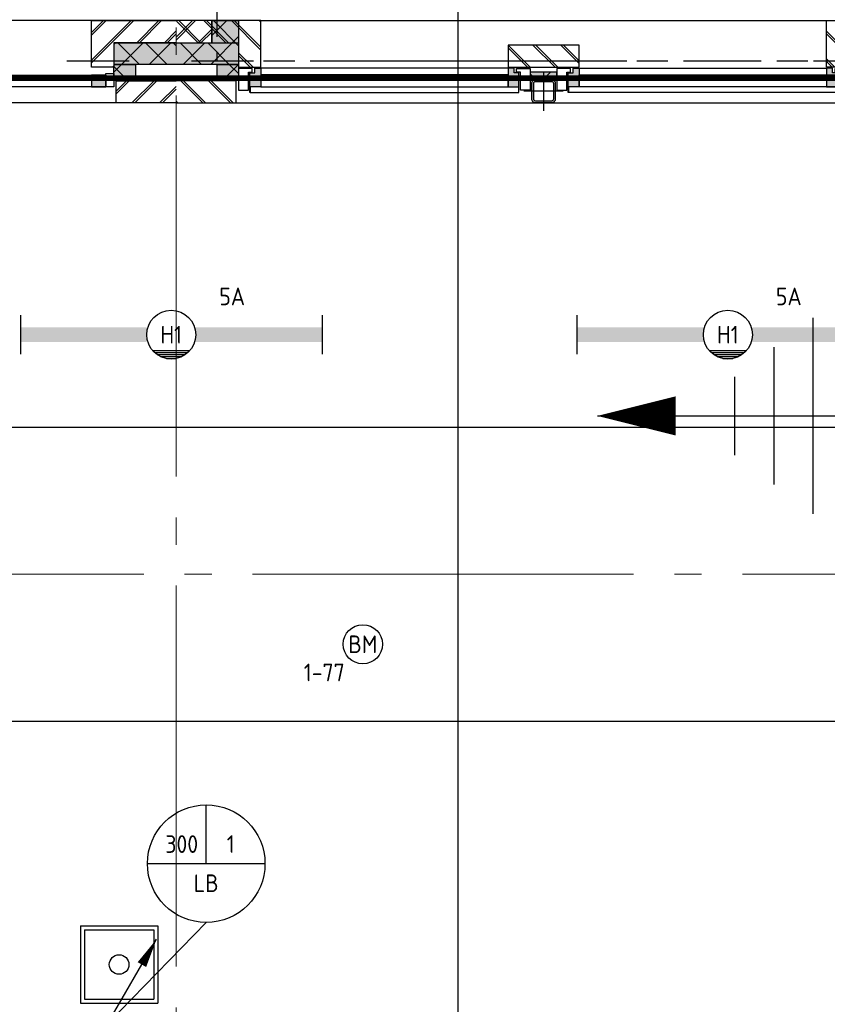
# Model space of a CAD drawing. Header units: millimetres. Extents: x -38031 to 123247, y -16330 to 129979.
# Tile 115 of 235: x 27311 to 31433, y 20880 to 25905. Entities that reach past the tile are written whole.
import ezdxf
from ezdxf.enums import TextEntityAlignment as Align

# ---------------------------------------------------------------- set-up
doc = ezdxf.new("R2010")
doc.units = ezdxf.units.MM
doc.header["$LTSCALE"] = 50
for name, pattern in [('HIDDEN', [9.525, 6.35, -3.175]), ('HIDDEN2', [4.7625, 3.175, -1.5875]), ('PHANTOM', [63.5, 31.75, -6.35, 6.35, -6.35, 6.35, -6.35]), ('STYLE_11', [5, 3.888855, -0.416718, 0.277786, -0.416641])]:
    doc.linetypes.add(name, pattern=pattern)
for name, color, linetype in [('AL$1A---_ALGEMEEN', 8, 'Continuous'), ('AM$1A---_ARCERING', 8, 'Continuous'), ('BOUWKUNDIG', 8, 'Continuous'), ('brandscheiding', 5, 'HIDDEN'), ('EB6511--_ATTRIB', 2, 'Continuous'), ('EL6121--', 3, 'Continuous'), ('EL6131--_LB', 3, 'Continuous'), ('EL6311--', 3, 'Continuous'), ('EL6511--', 3, 'Continuous'), ('EM6131--', 1, 'Continuous'), ('Kastenscheiding', 4, 'PHANTOM'), ('versterkte strook', 7, 'Continuous'), ('Vloerdoos verdieping', 51, 'Continuous')]:
    doc.layers.add(name, color=color, linetype=linetype)
doc.layers.add('stramien', color=1, linetype='STYLE_11', lineweight=15)
doc.styles.add('BURO-018', font='iso.shx', dxfattribs={"height": 90})
pattern_1 = [(135, (0, 0), (70.7107, 70.7107), []), (45, (299.34, -299.34), (70.7107, -70.7107), [])]
pattern_2 = [(45, (0, 0), (70.7107, -70.7107), []), (45, (7.07, -7.07), (70.7107, -70.7107), [])]
pattern_3 = [(135, (-987936.49, -175784.82), (70.710678, 70.710678), []), (45, (-987637.15, -176084.16), (70.710678, -70.710678), [])]

# ---------------------------------------------------------------- blocks, each defined once
blk = doc.blocks.new('1115B6WD')
at = {"color": 0, "linetype": 'Continuous'}
for p, q in [((1.88, -1.65), (-1.88, -1.65)), ((1.68, -1.85), (-1.68, -1.85)), ((1.43, -2.05), (-1.43, -2.05)), ((1.09, -2.25), (-1.09, -2.25)), ((0.5, -2.45), (-0.5, -2.45))]:
    blk.add_line(p, q, dxfattribs=at)
blk = doc.blocks.new('1115B61540-WD2')
at = {"color": 0}
for p, q in [((-15.4, 2), (-15.4, -2)), ((15.4, 2), (15.4, -2))]:
    blk.add_line(p, q, dxfattribs=at)
at = {"color": 0, "linetype": 'Continuous'}
blk.add_circle((0, 0), 2.5, dxfattribs=at)
at = {"color": 0}
for points in [[(-2.5, 0.75), (-15.4, 0.75), (-2.5, -0.75), (-15.4, -0.75)], [(2.5, 0.75), (15.4, 0.75), (2.5, -0.75), (15.4, -0.75)]]:
    blk.add_solid(points, dxfattribs=at)
at = {"color": 0, "zscale": 100}
blk.add_blockref('1115B6WD', (0, 0), dxfattribs=at)
at = {"color": 0, "linetype": 'Continuous', "style": 'BURO-018'}
for tag, p in [('E_GKAST', (0, 8)), ('E_GROEP', (0, 5)), ('E_SGROEP', (4.5, 5)), ('E_ARMCODE', (0, 0)), ('E_SLET', (4.5, -3))]:
    blk.add_attdef(tag, text='', height=1.8, dxfattribs=at).set_placement(p, align=Align.MIDDLE)
blk = doc.blocks.new('E00103')
at = {"color": 0, "linetype": 'Continuous'}
for p, q in [((0, 6), (0, 12)), ((-6, 6), (6, 6))]:
    blk.add_line(p, q, dxfattribs=at)
blk.add_circle((0, 6), 6, dxfattribs=at)
at = {"color": 0, "linetype": 'Continuous', "style": 'BURO-018'}
for tag, p in [('E_TEXT1', (-2.5, 8)), ('E_TEXT3', (2.5, 8)), ('E_TEXT6', (0, 4))]:
    blk.add_attdef(tag, text='', height=1.8, dxfattribs=at).set_placement(p, align=Align.MIDDLE)
blk = doc.blocks.new('111201')
at = {"color": 0, "linetype": 'Continuous'}
blk.add_line((0, 0), (5, 8.66), dxfattribs=at)
blk.add_lwpolyline([(5, 8.66, 0, 1, 0), (3.5, 6.06, 1, 1, 0)], format="xyseb", dxfattribs=at)
at = {"color": 0, "const_width": 0.5}
blk.add_lwpolyline([(-0.25, 0, 1), (0.25, 0, 1)], format="xyb", close=True, dxfattribs=at)
at = {"color": 0, "linetype": 'Continuous'}
blk.add_circle((0, 0), 0.5, dxfattribs=at)
blk = doc.blocks.new('0215A2')
at = {"color": 0, "linetype": 'Continuous'}
for p, q in [((0, -8), (0, 0)), ((-2.5, -2.5), (2.5, -2.5)), ((-1.75, -3.5), (1.75, -3.5)), ((-1, -4.5), (1, -4.5))]:
    blk.add_line(p, q, dxfattribs=at)
blk.add_lwpolyline([(0, -8, 0, 1, 0), (0, -6, 1, 1, 0)], format="xyseb", dxfattribs=at)
at = {"color": 0, "linetype": 'Continuous', "style": 'BURO-018', "flags": 1}
blk.add_attdef('E_MATCODE', text='', height=1.8, rotation=90, dxfattribs=at).set_placement((0, 0), align=Align.MIDDLE)
blk = doc.blocks.new('E00123')
at = {"color": 0, "linetype": 'Continuous'}
blk.add_circle((0, 0), 2, dxfattribs=at)
at = {"color": 0, "linetype": 'Continuous', "style": 'BURO-018'}
for tag, p in [('E_TEXT1', (0, 4.5)), ('E_TEXT2', (0, 0))]:
    blk.add_attdef(tag, text='', height=1.8, dxfattribs=at).set_placement(p, align=Align.MIDDLE)
at = {"color": 0, "linetype": 'Continuous', "style": 'BURO-018', "flags": 1}
blk.add_attdef('E_MATCODE', (0, 0), '', height=1.8, dxfattribs=at)
blk = doc.blocks.new('DOORVOERDOOS')
at = {"layer": 'Vloerdoos verdieping'}
for p, q in [((-55, 395), (-55, 0)), ((-55, 395), (340, 395)), ((-35, 375), (320, 375)), ((-35, 375), (-35, 20)), ((320, 375), (320, 20)), ((340, 395), (340, 0)), ((-55, 0), (340, 0)), ((-35, 20), (320, 20))]:
    blk.add_line(p, q, dxfattribs=at)
blk.add_circle((142.5, 197.5), 50, dxfattribs=at)
blk = doc.blocks.new('zijdetail kozijn midden')
at = {"color": 0}
blk.add_wipeout([(113, -117), (63, -117), (63, -25), (44, -25), (44, -7), (113, -7), (113, -25), (113, -57), (113, -71.9)], dxfattribs=at).dxf.layer = 'AL$1A---_ALGEMEEN'
at = {"layer": 'AM$1A---_ARCERING', "linetype": 'Continuous', "lineweight": 0}
blk.add_hatch(color=256, dxfattribs=at).paths.add_polyline_path([(54.2, -100), (54.2, -128), (56, -128), (56, -28), (31, -28), (31, -5), (0, -5), (0, -100), (22, -100)])
at = {"layer": 'AL$1A---_ALGEMEEN', "color": 0}
for points in [[(54.2, -100), (54.2, -128), (56, -128), (56, -28), (31, -28), (31, -5), (0, -5), (0, -100), (22, -100)], [(113, -117), (63, -117), (63, -25), (44, -25), (44, -7), (113, -7), (113, -25), (113, -57), (113, -71.9)]]:
    blk.add_lwpolyline(points, close=True, dxfattribs=at)
blk = doc.blocks.new('st.k-120x120')
at = {"layer": 'AM$1A---_ARCERING', "linetype": 'Continuous', "lineweight": 0}
h = blk.add_hatch(color=256, dxfattribs=at)
edge = h.paths.add_edge_path()
edge.add_line((-40, -60), (40, -60))
edge.add_arc((40, -40), 20, 270, 360)
edge.add_line((60, -40), (60, 40))
edge.add_arc((40, 40), 20, 0, 90)
edge.add_line((40, 60), (-40, 60))
edge.add_arc((-40, 40), 20, 90, 180)
edge.add_line((-60, 40), (-60, -40))
edge.add_arc((-40, -40), 20, 180, 270)
edge = h.paths.add_edge_path(flags=16)
edge.add_line((-40, -50), (40, -50))
edge.add_arc((40, -40), 10, 270, 360)
edge.add_line((50, -40), (50, 40))
edge.add_arc((40, 40), 10, 0, 90)
edge.add_line((40, 50), (-40, 50))
edge.add_arc((-40, 40), 10, 90, 180)
edge.add_line((-50, 40), (-50, -40))
edge.add_arc((-40, -40), 10, 180, 270)
at = {"layer": 'AL$1A---_ALGEMEEN', "color": 0}
for p, q in [((0, 100), (0, -100)), ((-100, 0), (100, 0))]:
    blk.add_line(p, q, dxfattribs=at)
at = {"layer": 'AL$1A---_ALGEMEEN', "color": 0, "flags": 128}
blk.add_lwpolyline([(-40, -60), (40, -60, 0.414214), (60, -40), (60, 40, 0.414214), (40, 60), (-40, 60, 0.414214), (-60, 40), (-60, -40, 0.414214), (-40, -60, 0.414214)], format="xyb", dxfattribs=at)
blk.add_lwpolyline([(-40, -50), (40, -50, 0.414214), (50, -40), (50, 40, 0.414214), (40, 50), (-40, 50, 0.414214), (-50, 40), (-50, -40, 0.414214)], format="xyb", close=True, dxfattribs=at)
blk = doc.blocks.new('31x_alu-K-2x mk128-p')
at = {"layer": 'AM$1A---_ARCERING', "linetype": 'Continuous', "lineweight": 0}
blk.add_hatch(color=256, dxfattribs=at).paths.add_polyline_path([(-1512, -263), (-1375, -263), (-1375, -300), (-1512, -300)])
at = {"layer": 'AM$1A---_ARCERING', "linetype": 'Continuous', "lineweight": 5}
h = blk.add_hatch(dxfattribs=at)
h.set_pattern_fill('ISOLATIE', color=256, style=0, pattern_type=2)
h.set_pattern_definition(pattern_1)
h.paths.add_polyline_path([(-1512, -263), (-1375, -263), (-1375, -300), (-1512, -300)])
at = {"layer": 'AL$1A---_ALGEMEEN', "color": 0}
for p, q in [((0, 0), (-2887, 0)), ((125, -420), (-3012, -420))]:
    blk.add_line(p, q, dxfattribs=at)
for points in [[(-1625, -276), (-2933, -276), (-2933, -338), (-1625, -338)], [(-1512, -263), (-1375, -263), (-1375, -300), (-1512, -300)], [(-1262, -276), (0, -276), (0, -338), (-1262, -338)]]:
    blk.add_lwpolyline(points, close=True, dxfattribs=at)
blk.add_blockref('zijdetail kozijn midden', (-1625, -238), dxfattribs=at)
at = {"color": 0}
for points in [[(-2887, -238), (-2887, 0), (-3318.5, 0), (-3318.5, -113), (-3000, -113), (-3000, -238)], [(0, -238), (0, 0), (431.5, 0), (431.5, -113), (113, -113), (113, -238)], [(-3012, -307), (-3318.5, -307), (-3318.5, -420), (-3012, -420)], [(125, -307), (431.5, -307), (431.5, -420), (125, -420)]]:
    blk.add_wipeout(points, dxfattribs=at).dxf.layer = 'AL$1A---_ALGEMEEN'
at = {"layer": 'AM$1A---_ARCERING', "linetype": 'Continuous', "lineweight": 5}
h = blk.add_hatch(dxfattribs=at)
h.set_pattern_fill('BAKSTEEN', color=256, style=0, pattern_type=2)
h.set_pattern_definition(pattern_2)
h.paths.add_polyline_path([(-2887, -238), (-2887, 0), (-3318.5, 0), (-3318.5, -113), (-3000, -113), (-3000, -238)])
h = blk.add_hatch(dxfattribs=at)
h.set_pattern_fill('BAKSTEEN', color=256, style=0, pattern_type=2)
h.set_pattern_definition(pattern_2)
h.paths.add_polyline_path([(0, -238), (0, 0), (431.5, 0), (431.5, -113), (113, -113), (113, -238)])
h = blk.add_hatch(dxfattribs=at)
h.set_pattern_fill('BAKSTEEN', color=256, style=0, pattern_type=2)
h.set_pattern_definition(pattern_2)
h.paths.add_polyline_path([(-3012, -307), (-3318.5, -307), (-3318.5, -420), (-3012, -420)])
h = blk.add_hatch(dxfattribs=at)
h.set_pattern_fill('BAKSTEEN', color=256, style=0, pattern_type=2)
h.set_pattern_definition(pattern_2)
h.paths.add_polyline_path([(125, -307), (431.5, -307), (431.5, -420), (125, -420)])
at = {"layer": 'AL$1A---_ALGEMEEN', "color": 0}
for p, q in [((-3012, -307), (-3318.5, -307)), ((125, -307), (431.5, -307))]:
    blk.add_line(p, q, dxfattribs=at)
at = {"layer": 'AL$1A---_ALGEMEEN', "color": 0, "flags": 128}
for points in [[(-2887, -238), (-2887, 0), (-3318.5, 0)], [(0, -238), (0, 0), (431.5, 0)], [(-3318.5, -113), (-3000, -113), (-3000, -238), (-2887, -238)], [(431.5, -113), (113, -113), (113, -238), (0, -238)], [(-3318.5, -420), (-3012, -420), (-3012, -307)], [(431.5, -420), (125, -420), (125, -307)]]:
    blk.add_lwpolyline(points, dxfattribs=at)
at = {"color": 0}
blk.add_wipeout([(-1625, -125), (-1262, -125), (-1262, -238), (-1625, -238)], dxfattribs=at).dxf.layer = 'AL$1A---_ALGEMEEN'
at = {"layer": 'AM$1A---_ARCERING', "linetype": 'Continuous', "lineweight": 5}
h = blk.add_hatch(dxfattribs=at)
h.set_pattern_fill('BAKSTEEN', color=256, style=0, pattern_type=2)
h.set_pattern_definition(pattern_2)
h.paths.add_polyline_path([(-1625, -125), (-1262, -125), (-1262, -238), (-1625, -238)])
at = {"layer": 'AL$1A---_ALGEMEEN', "color": 0}
blk.add_lwpolyline([(-1625, -125), (-1262, -125), (-1262, -238), (-1625, -238)], close=True, dxfattribs=at)
at = {"layer": 'AL$1A---_ALGEMEEN', "color": 0, "xscale": -1}
blk.add_blockref('zijdetail kozijn midden', (-2887, -238), dxfattribs=at)
at = {"layer": 'AL$1A---_ALGEMEEN', "color": 0}
for name, p in [('zijdetail kozijn midden', (0, -238)), ('st.k-120x120', (-1443.5, -360))]:
    blk.add_blockref(name, p, dxfattribs=at)
for p, q in [((-1625, -243), (-2887, -243)), ((-2941.2, -366), (-1570.8, -366))]:
    blk.add_line(p, q, dxfattribs=at)
at = {"layer": 'AL$1A---_ALGEMEEN', "color": 0, "xscale": -1}
blk.add_blockref('zijdetail kozijn midden', (-1262, -238), dxfattribs=at)
at = {"layer": 'AL$1A---_ALGEMEEN', "color": 0}
for p, q in [((-1262, -243), (0, -243)), ((54.2, -366), (-1316.2, -366))]:
    blk.add_line(p, q, dxfattribs=at)
blk = doc.blocks.new('zijdetail staalkozijn midden')
at = {"layer": 'AM$1A---_ARCERING', "linetype": 'Continuous', "lineweight": 0}
blk.add_hatch(color=256, dxfattribs=at).paths.add_polyline_path([(72.5, -153), (0, -153), (0, -213), (72.5, -213)])
at = {"layer": 'AL$1A---_ALGEMEEN', "color": 0}
blk.add_lwpolyline([(72.5, -153), (0, -153), (0, -213), (72.5, -213)], close=True, dxfattribs=at)
at = {"color": 0}
blk.add_wipeout([(72.5, -145), (113, -145), (113, -213), (72.5, -213)], dxfattribs=at).dxf.layer = 'AL$1A---_ALGEMEEN'
at = {"layer": 'AL$1A---_ALGEMEEN', "color": 0}
blk.add_lwpolyline([(72.5, -145), (113, -145), (113, -213), (72.5, -213)], close=True, dxfattribs=at)
blk = doc.blocks.new('31x_staal-bg-2x mk112-p')
at = {"layer": 'AM$1A---_ARCERING', "linetype": 'Continuous', "lineweight": 0}
for points in [[(-3318.5, -113), (-3000, -113), (-3000, -223), (-3318.5, -223)], [(113, -113), (431.5, -113), (431.5, -223), (113, -223)], [(-1512, -270), (-1375, -270), (-1375, -300), (-1512, -300)]]:
    blk.add_hatch(color=256, dxfattribs=at).paths.add_polyline_path(points)
at = {"layer": 'AM$1A---_ARCERING', "linetype": 'Continuous', "lineweight": 5}
h = blk.add_hatch(dxfattribs=at)
h.set_pattern_fill('ISOLATIE', color=256, style=0, pattern_type=2)
h.set_pattern_definition(pattern_1)
edge = h.paths.add_edge_path()
edge.add_line((-3318.5, -113), (-3000, -113))
edge.add_line((-3000, -113), (-3000, -223))
edge.add_line((-3000, -223), (-3318.5, -223))
h = blk.add_hatch(dxfattribs=at)
h.set_pattern_fill('ISOLATIE', color=256, style=0, pattern_type=2)
h.set_pattern_definition(pattern_1)
h.paths.add_polyline_path([(113, -113), (431.5, -113), (431.5, -223), (113, -223)])
h = blk.add_hatch(dxfattribs=at)
h.set_pattern_fill('ISOLATIE', color=256, style=0, pattern_type=2)
h.set_pattern_definition(pattern_1)
h.paths.add_polyline_path([(-1512, -270), (-1375, -270), (-1375, -300), (-1512, -300)])
at = {"layer": 'AL$1A---_ALGEMEEN', "color": 0}
for p, q in [((0, 0), (-2887, 0)), ((113, -113), (431.5, -113))]:
    blk.add_line(p, q, dxfattribs=at)
blk.add_lwpolyline([(-3318.5, -113), (-3000, -113), (-3000, -223), (-3318.5, -223)], dxfattribs=at)
at = {"layer": 'AL$1A---_ALGEMEEN', "color": 0, "flags": 128}
blk.add_lwpolyline([(431.5, -223), (113, -223), (113, -113)], dxfattribs=at)
at = {"layer": 'AL$1A---_ALGEMEEN', "color": 0}
for points in [[(-1625, -278), (-2887, -278), (-2887, -338), (-1625, -338)], [(-1512, -270), (-1375, -270), (-1375, -300), (-1512, -300)]]:
    blk.add_lwpolyline(points, close=True, dxfattribs=at)
blk.add_blockref('zijdetail staalkozijn midden', (0, -125), dxfattribs=at)
at = {"color": 0}
for points in [[(-1625, -125), (-1262, -125), (-1262, -238), (-1625, -238)], [(-3012, -307), (-3318.5, -307), (-3318.5, -420), (-3012, -420)]]:
    blk.add_wipeout(points, dxfattribs=at).dxf.layer = 'AL$1A---_ALGEMEEN'
at = {"layer": 'AM$1A---_ARCERING', "linetype": 'Continuous', "lineweight": 5}
h = blk.add_hatch(dxfattribs=at)
h.set_pattern_fill('BAKSTEEN', color=256, style=0, pattern_type=2)
h.set_pattern_definition(pattern_2)
h.paths.add_polyline_path([(-1625, -125), (-1262, -125), (-1262, -238), (-1625, -238)])
at = {"layer": 'AM$1A---_ARCERING', "linetype": 'Continuous', "lineweight": 0}
blk.add_hatch(color=256, dxfattribs=at).paths.add_polyline_path([(113, -223), (223, -223), (223, -300), (113, -300)])
at = {"layer": 'AM$1A---_ARCERING', "linetype": 'Continuous', "lineweight": 5}
h = blk.add_hatch(dxfattribs=at)
h.set_pattern_fill('ISOLATIE', color=256, style=0, pattern_type=2)
h.set_pattern_definition(pattern_1)
h.paths.add_polyline_path([(113, -223), (223, -223), (223, -300), (113, -300)])
h = blk.add_hatch(dxfattribs=at)
h.set_pattern_fill('BAKSTEEN', color=256, style=0, pattern_type=2)
h.set_pattern_definition(pattern_2)
h.paths.add_polyline_path([(-3012, -307), (-3318.5, -307), (-3318.5, -420), (-3012, -420)])
at = {"layer": 'AL$1A---_ALGEMEEN', "color": 0}
for p, q in [((-3012, -307), (-3318.5, -307)), ((125, -420), (-3012, -420))]:
    blk.add_line(p, q, dxfattribs=at)
for points in [[(-1625, -125), (-1262, -125), (-1262, -238), (-1625, -238)], [(113, -223), (223, -223), (223, -300), (113, -300)], [(-1334.5, -278), (72.5, -278), (72.5, -338), (-1334.5, -338)]]:
    blk.add_lwpolyline(points, close=True, dxfattribs=at)
at = {"layer": 'AL$1A---_ALGEMEEN', "color": 0, "flags": 128}
blk.add_lwpolyline([(-3318.5, -420), (-3012, -420), (-3012, -307)], dxfattribs=at)
at = {"layer": 'AL$1A---_ALGEMEEN', "color": 0}
blk.add_blockref('st.k-120x120', (-1443.5, -360), dxfattribs=at)
at = {"color": 0}
blk.add_wipeout([(-3000, -238), (-2887, -238), (-2887, 0), (-3318.5, 0), (-3318.5, -113), (-3000, -113)], dxfattribs=at).dxf.layer = 'AL$1A---_ALGEMEEN'
at = {"layer": 'AM$1A---_ARCERING', "linetype": 'Continuous', "lineweight": 5}
h = blk.add_hatch(dxfattribs=at)
h.set_pattern_fill('BAKSTEEN', color=256, style=0, pattern_type=2)
h.set_pattern_definition(pattern_2)
h.paths.add_polyline_path([(-3000, -238), (-2887, -238), (-2887, 0), (-3318.5, 0), (-3318.5, -113), (-3000, -113)])
at = {"layer": 'AL$1A---_ALGEMEEN', "color": 0, "flags": 128}
for points in [[(-3000, -238), (-2887, -238), (-2887, 0), (-3318.5, 0)], [(-3318.5, -113), (-3000, -113), (-3000, -238)]]:
    blk.add_lwpolyline(points, dxfattribs=at)
at = {"layer": 'AL$1A---_ALGEMEEN', "color": 0, "xscale": -1}
for p in [(-2887, -125), (-1262, -125)]:
    blk.add_blockref('zijdetail staalkozijn midden', p, dxfattribs=at)
at = {"layer": 'AL$1A---_ALGEMEEN', "color": 0}
blk.add_blockref('zijdetail staalkozijn midden', (-1625, -125), dxfattribs=at)
at = {"color": 0}
for points in [[(113, -238), (0, -238), (0, 0), (431.5, 0), (431.5, -113), (113, -113)], [(125, -307), (431.5, -307), (431.5, -420), (125, -420)]]:
    blk.add_wipeout(points, dxfattribs=at).dxf.layer = 'AL$1A---_ALGEMEEN'
at = {"layer": 'AM$1A---_ARCERING', "linetype": 'Continuous', "lineweight": 5}
h = blk.add_hatch(dxfattribs=at)
h.set_pattern_fill('BAKSTEEN', color=256, style=0, pattern_type=2)
h.set_pattern_definition(pattern_2)
h.paths.add_polyline_path([(113, -238), (0, -238), (0, 0), (431.5, 0), (431.5, -113), (113, -113)])
at = {"layer": 'AM$1A---_ARCERING', "linetype": 'Continuous', "lineweight": 0}
blk.add_hatch(color=256, dxfattribs=at).paths.add_polyline_path([(-3110, -223), (-3000, -223), (-3000, -300), (-3110, -300)])
at = {"layer": 'AM$1A---_ARCERING', "linetype": 'Continuous', "lineweight": 5}
h = blk.add_hatch(dxfattribs=at)
h.set_pattern_fill('ISOLATIE', color=256, style=0, pattern_type=2)
h.set_pattern_definition(pattern_1)
h.paths.add_polyline_path([(-3110, -223), (-3000, -223), (-3000, -300), (-3110, -300)])
h = blk.add_hatch(dxfattribs=at)
h.set_pattern_fill('BAKSTEEN', color=256, style=0, pattern_type=2)
h.set_pattern_definition(pattern_2)
h.paths.add_polyline_path([(125, -307), (431.5, -307), (431.5, -420), (125, -420)])
at = {"layer": 'AL$1A---_ALGEMEEN', "color": 0}
blk.add_line((125, -307), (431.5, -307), dxfattribs=at)
at = {"layer": 'AL$1A---_ALGEMEEN', "color": 0, "flags": 128}
for points in [[(113, -238), (0, -238), (0, 0), (431.5, 0)], [(431.5, -113), (113, -113), (113, -238)], [(431.5, -420), (125, -420), (125, -307)]]:
    blk.add_lwpolyline(points, dxfattribs=at)
at = {"layer": 'AL$1A---_ALGEMEEN', "color": 0}
blk.add_lwpolyline([(-3110, -223), (-3000, -223), (-3000, -300), (-3110, -300)], close=True, dxfattribs=at)
blk = doc.blocks.new('200254 W 210 11-06-2007')
at = {"layer": 'stramien', "ltscale": 10}
blk.add_line((-37699, -1912.6), (65520.6, -1912.6), dxfattribs=at)
at = {"layer": 'AL$1A---_ALGEMEEN', "xscale": -1}
blk.add_blockref('31x_alu-K-2x mk128-p', (-7657.5, 912.4), dxfattribs=at)
at = {"layer": 'AM$1A---_ARCERING', "linetype": 'Continuous', "lineweight": 5}
h = blk.add_hatch(dxfattribs=at)
h.set_pattern_fill('BAKSTEEN', color=256, scale=50, style=0, pattern_type=2)
h.set_pattern_definition([(45, (-987936.49, -175784.82), (70.710678, -70.710678), []), (45, (-987929.42, -175791.89), (70.710678, -70.710678), [])])
h.paths.add_polyline_path([(-7906, 912.4), (-8519, 912.4), (-8519, 799.4), (-7906, 799.4)])
at = {"layer": 'AM$1A---_ARCERING', "linetype": 'Continuous', "lineweight": 0}
for points in [[(-8089, 799.4), (-7906.5, 799.4), (-7906.5, 912.4), (-7770.5, 912.4), (-7770.5, 689.4), (-8089, 689.4)], [(-7880.5, 689.4), (-7770.5, 689.4), (-7770.5, 612.4), (-7880.5, 612.4)]]:
    blk.add_hatch(color=256, dxfattribs=at).paths.add_polyline_path(points)
at = {"layer": 'AM$1A---_ARCERING', "linetype": 'Continuous', "lineweight": 5}
h = blk.add_hatch(dxfattribs=at)
h.set_pattern_fill('ISOLATIE', color=256, scale=50, style=0, pattern_type=2)
h.set_pattern_definition(pattern_3)
edge = h.paths.add_edge_path()
edge.add_line((-8089, 799.4), (-7906.5, 799.4))
edge.add_line((-7906.5, 799.4), (-7906.5, 912.4))
edge.add_line((-7906.5, 912.4), (-7770.5, 912.4))
edge.add_line((-7770.5, 912.4), (-7770.5, 689.4))
edge.add_line((-7770.5, 689.4), (-8089, 689.4))
h = blk.add_hatch(dxfattribs=at)
h.set_pattern_fill('ISOLATIE', color=256, scale=50, style=0, pattern_type=2)
h.set_pattern_definition(pattern_3)
h.paths.add_polyline_path([(-7880.5, 689.4), (-7770.5, 689.4), (-7770.5, 612.4), (-7880.5, 612.4)])
at = {"layer": 'AL$1A---_ALGEMEEN'}
for points in [[(-6649.1, 6712.4), (11281, 6712.4), (11281, -4407.8), (-6649.1, -4407.8)], [(-7906, 912.4), (-8519, 912.4), (-8519, 799.4), (-7906, 799.4)], [(-7880.5, 689.4), (-7770.5, 689.4), (-7770.5, 612.4), (-7880.5, 612.4)]]:
    blk.add_lwpolyline(points, close=True, dxfattribs=at)
blk.add_lwpolyline([(-8089, 799.4), (-7906.5, 799.4), (-7906.5, 912.4), (-7770.5, 912.4), (-7770.5, 689.4), (-8089, 689.4)], dxfattribs=at)
blk.add_blockref('31x_staal-bg-2x mk112-p', (-8520.5, 912.4), dxfattribs=at)
at = {"layer": 'stramien', "ltscale": 10}
blk.add_line((-8089, -38914.6), (-8089, 36030), dxfattribs=at)

msp = doc.modelspace()

# ---------------------------------------------------------------- block references
at = {"layer": 'BOUWKUNDIG'}
msp.add_blockref('200254 W 210 11-06-2007', (36199, 24987.6), dxfattribs=at)

# ---------------------------------------------------------------- next in the draw order: linework, layer by layer
at = {"layer": 'brandscheiding', "const_width": 30}
msp.add_lwpolyline([(10177.2, 18459.4), (14104, 18459.4), (14104, 21275.1), (15943.1, 21275.1), (15943.1, 23107.5), (19548.7, 23107.5), (19548.7, 25606.5), (32071, 25606.5), (46771.2, 25606.5), (46771.2, 21869.2), (54354.4, 21869.2), (54354.4, 25614.3), (74096.2, 25614.3)], dxfattribs=at)
at = {"layer": 'EL6121--', "color": 5, "linetype": 'HIDDEN2'}
for p, q in [((28318.1, 29548.4), (28318.1, 25695.2)), ((28318.1, 25695.2), (31859.7, 25695.2))]:
    msp.add_line(p, q, dxfattribs=at)
at = {"layer": 'EM6131--'}
msp.add_line((28263.2, 21298.2), (27760, 20780), dxfattribs=at)
at = {"layer": 'Kastenscheiding'}
msp.add_line((43110, 25693.4), (19449.1, 25693.4), dxfattribs=at)
at = {"layer": 'versterkte strook'}
for p, q in [((9253.9, 23825), (79178.7, 23825)), ((9253.9, 22325), (79178.7, 22325))]:
    msp.add_line(p, q, dxfattribs=at)

# ---------------------------------------------------------------- next in the draw order: block references
at = {"layer": 'EL6121--', "linetype": 'HIDDEN2', "xscale": 200, "yscale": 200, "zscale": 200, "rotation": 270.0000000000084}
msp.add_blockref('0215A2', (31859.7, 23883), dxfattribs=at)
at = {"layer": 'EL6131--_LB', "xscale": 50, "yscale": 50, "zscale": 50}
msp.add_blockref('111201', (27760, 20780), dxfattribs=at)
at = {"layer": 'EL6311--'}
ref = msp.add_blockref('1115B61540-WD2', (28084.8, 24297.6), dxfattribs=dict(at, xscale=50, yscale=50, zscale=50))
ref.add_attrib('E_ARMCODE', 'H1', dxfattribs={"layer": '0', "color": 1, "linetype": 'Continuous', "height": 90, "style": 'BURO-018'}).set_placement((28084.8, 24297.6), align=Align.MIDDLE)
ref.add_attrib('E_GROEP', '5A', dxfattribs={"layer": '0', "color": 1, "linetype": 'Continuous', "height": 90, "style": 'BURO-018'}).set_placement((28395.8, 24492.6), align=Align.MIDDLE)
ref = msp.add_blockref('1115B61540-WD2', (30925.6, 24297.6), dxfattribs=dict(at, xscale=50, yscale=50, zscale=50))
ref.add_attrib('E_ARMCODE', 'H1', dxfattribs={"layer": '0', "color": 1, "linetype": 'Continuous', "height": 90, "style": 'BURO-018'}).set_placement((30925.6, 24297.6), align=Align.MIDDLE)
ref.add_attrib('E_GROEP', '5A', dxfattribs={"layer": '0', "color": 1, "linetype": 'Continuous', "height": 90, "style": 'BURO-018'}).set_placement((31236.7, 24492.6), align=Align.MIDDLE)
at = {"layer": 'EL6511--'}
ref = msp.add_blockref('E00123', (29062.5, 22717.7), dxfattribs=dict(at, xscale=50, yscale=50, zscale=50))
ref.add_attrib('E_TEXT2', 'BM', dxfattribs={"layer": 'EB6511--_ATTRIB', "color": 1, "linetype": 'Continuous', "height": 90, "style": 'BURO-018'}).set_placement((29062.5, 22717.7), align=Align.MIDDLE)
ref.add_attrib('E_TEXT1', '1-77', dxfattribs={"layer": 'EB6511--_ATTRIB', "color": 1, "linetype": 'Continuous', "height": 90, "style": 'BURO-018'}).set_placement((28865.6, 22573.8), align=Align.MIDDLE)
at = {"layer": 'EM6131--'}
ref = msp.add_blockref('E00103', (28263.2, 21298.2), dxfattribs=dict(at, xscale=50, yscale=50, zscale=50))
ref.add_attrib('E_TEXT1', '300', dxfattribs={"layer": '0', "color": 1, "linetype": 'Continuous', "height": 90, "style": 'BURO-018'}).set_placement((28138.2, 21698.2), align=Align.MIDDLE)
ref.add_attrib('E_TEXT3', '1', dxfattribs={"layer": '0', "color": 1, "linetype": 'Continuous', "height": 90, "style": 'BURO-018'}).set_placement((28388.2, 21698.2), align=Align.MIDDLE)
ref.add_attrib('E_TEXT6', 'LB', dxfattribs={"layer": '0', "color": 1, "linetype": 'Continuous', "height": 90, "style": 'BURO-018'}).set_placement((28263.2, 21498.2), align=Align.MIDDLE)
at = {"layer": 'Vloerdoos verdieping'}
msp.add_blockref('DOORVOERDOOS', (27676.2, 20885.9), dxfattribs=at)

doc.saveas('drawing.dxf')
